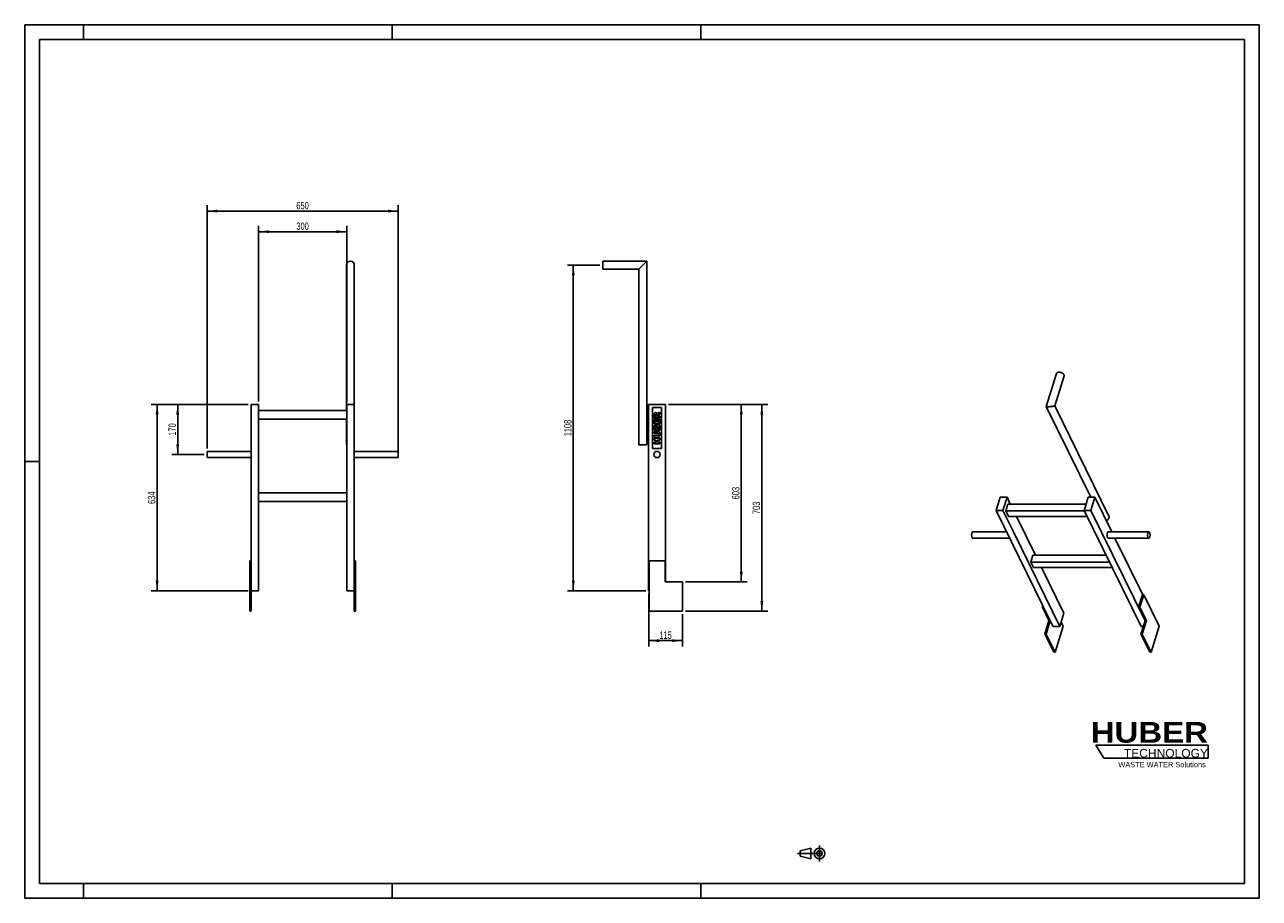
# Model space of a CAD drawing. Header units: millimetres. Extents: x 0 to 4200, y 0 to 2970.
import ezdxf

# ---------------------------------------------------------------- set-up
doc = ezdxf.new("R2010")
doc.units = ezdxf.units.MM
doc.header["$LTSCALE"] = 231
doc.linetypes.add('CENTER', pattern=[0.6, 0.375, -0.075, 0.075, -0.075])
doc.layers.get('0').update_dxf_attribs({"linetype": 'CONTINUOUS'})
for name, color, linetype in [('005_AXIS', 7, 'CONTINUOUS'), ('007_CURVES', 7, 'CONTINUOUS'), ('050_DIMENSIONING', 7, 'CONTINUOUS'), ('HUBER_Logo_BL0', 7, 'CONTINUOUS')]:
    doc.layers.add(name, color=color, linetype=linetype)
doc.styles.get("Standard").update_dxf_attribs({"font": 'txt', "width": 0.7})
doc.styles.add('TEXTSTYLE_2', font='ariblk.ttf')
doc.styles.add('TEXTSTYLE_3', font='arial.ttf')
doc.dimstyles.new('DIMSTYLE_1', dxfattribs={"dimtxt": 25, "dimasz": 35, "dimexe": 2, "dimexo": 1, "dimtad": 1, "dimdec": 1, "dimtxsty": 'STANDARD', "dimblk": '_FILLED', "dimblk1": '_FILLED', "dimblk2": '_FILLED', "dimcen": 0.09, "dimazin": 2, "dimtp": 0.5, "dimtm": 0.5, "dimtfac": 1, "dimtdec": 1, "dimtofl": 0, "dimtmove": 0, "dimatfit": 3, "dimldrblk": '_FILLED', "dimfxl": 1, "dimtolj": 1, "dimarcsym": 0})
doc.dimstyles.new('DIMSTYLE_2', dxfattribs={"dimtxt": 25, "dimasz": 35, "dimexe": 2, "dimexo": 1, "dimtad": 1, "dimdec": 1, "dimtxsty": 'STANDARD', "dimblk": '_FILLED', "dimblk1": '_FILLED', "dimblk2": '_FILLED', "dimcen": 0.09, "dimazin": 2, "dimtp": 0.8, "dimtm": 0.8, "dimtfac": 1, "dimtdec": 1, "dimtofl": 0, "dimtmove": 0, "dimatfit": 3, "dimldrblk": '_FILLED', "dimfxl": 1, "dimtolj": 1, "dimarcsym": 0})
doc.dimstyles.new('DIMSTYLE_3', dxfattribs={"dimtxt": 25, "dimasz": 35, "dimexe": 2, "dimexo": 1, "dimtad": 1, "dimdec": 1, "dimtxsty": 'STANDARD', "dimblk": '_FILLED', "dimblk1": '_FILLED', "dimblk2": '_FILLED', "dimcen": 0.09, "dimazin": 2, "dimtp": 1.2, "dimtm": 1.2, "dimtfac": 1, "dimtdec": 1, "dimtofl": 0, "dimtmove": 0, "dimatfit": 3, "dimldrblk": '_FILLED', "dimfxl": 1, "dimtolj": 1, "dimarcsym": 0})
doc.dimstyles.new('DIMSTYLE_4', dxfattribs={"dimtxt": 25, "dimasz": 35, "dimexe": 2, "dimexo": 1, "dimtad": 1, "dimtxsty": 'STANDARD', "dimblk": '_FILLED', "dimblk1": '_FILLED', "dimblk2": '_FILLED', "dimcen": 0.09, "dimazin": 2, "dimtp": 0.5, "dimtm": 0.5, "dimtfac": 1, "dimtofl": 0, "dimtmove": 0, "dimatfit": 3, "dimldrblk": '_FILLED', "dimfxl": 1, "dimtolj": 1, "dimarcsym": 0})
doc.dimstyles.new('DIMSTYLE_5', dxfattribs={"dimtxt": 25, "dimasz": 35, "dimexe": 2, "dimexo": 1, "dimtad": 1, "dimtxsty": 'STANDARD', "dimblk": '_FILLED', "dimblk1": '_FILLED', "dimblk2": '_FILLED', "dimcen": 0.09, "dimazin": 2, "dimtp": 0.8, "dimtm": 0.8, "dimtfac": 1, "dimtofl": 0, "dimtmove": 0, "dimatfit": 3, "dimldrblk": '_FILLED', "dimfxl": 1, "dimtolj": 1, "dimarcsym": 0})
doc.dimstyles.new('DIMSTYLE_6', dxfattribs={"dimtxt": 25, "dimasz": 35, "dimexe": 2, "dimexo": 1, "dimtad": 1, "dimtxsty": 'STANDARD', "dimblk": '_FILLED', "dimblk1": '_FILLED', "dimblk2": '_FILLED', "dimcen": 0.09, "dimazin": 2, "dimtp": 0.3, "dimtm": 0.3, "dimtfac": 1, "dimtofl": 0, "dimtmove": 0, "dimatfit": 3, "dimldrblk": '_FILLED', "dimfxl": 1, "dimtolj": 1, "dimarcsym": 0})

# ---------------------------------------------------------------- blocks, each defined once
blk = doc.blocks.new('HUBER_LOGO_BL0', base_point=(3837.5, 503.7))
at = {"layer": 'HUBER_Logo_BL0', "color": 5, "linetype": 'CONTINUOUS'}
for p, q in [((4026.4, 521), (3643.9, 521)), ((3643.9, 521), (3670.9, 476)), ((4026.4, 521), (4026.4, 476)), ((3670.9, 476), (4026.4, 476))]:
    blk.add_line(p, q, dxfattribs=at)
at = {"layer": 'HUBER_Logo_BL0', "color": 2, "linetype": 'CONTINUOUS', "attachment_point": 3, "line_spacing_factor": 0.78}
for s, insert, char_height, width, style in [('HUBER\\P\\fArial;\\H29.25;TECHNOLOGY ', (4025.4, 599.1), 70.2, 387.672, 'TEXTSTYLE_2'), ('WASTE WATER Solutions', (4018, 463.6), 18, 297.033, 'TEXTSTYLE_3')]:
    blk.add_mtext(s, dxfattribs=dict(at, insert=insert, char_height=char_height, width=width, style=style))
blk = doc.blocks.new('_FILLED')
at = {"color": 0, "linetype": 'BYBLOCK'}
blk.add_solid([(0, 0), (-1, 0.14), (-1, -0.14)], dxfattribs=at)
blk = doc.blocks.new('*D0')
at = {"layer": '050_DIMENSIONING', "color": 2, "linetype": 'CONTINUOUS'}
for p, q in [((795.4, 1688.9), (795.4, 2286.3)), ((1095.4, 1688.9), (1095.4, 2286.3)), ((795.4, 2266.3), (945.4, 2266.3)), ((1095.4, 2266.3), (945.4, 2266.3))]:
    blk.add_line(p, q, dxfattribs=at)
at = {"layer": '050_DIMENSIONING', "color": 2, "linetype": 'CONTINUOUS', "xscale": 35, "yscale": 35, "zscale": 35, "rotation": 180}
blk.add_blockref('_FILLED', (795.4, 2266.3), dxfattribs=at)
at = {"layer": '050_DIMENSIONING', "color": 2, "linetype": 'CONTINUOUS', "xscale": 35, "yscale": 35, "zscale": 35}
blk.add_blockref('_FILLED', (1095.4, 2266.3), dxfattribs=at)
at = {"layer": '050_DIMENSIONING', "color": 2, "linetype": 'CONTINUOUS', "insert": (945.4, 2297.6), "char_height": 25, "width": 85.714, "attachment_point": 2, "line_spacing_factor": 0.9}
blk.add_mtext('300', dxfattribs=at)
blk = doc.blocks.new('*D1')
at = {"layer": '050_DIMENSIONING', "color": 2, "linetype": 'CONTINUOUS'}
for p, q in [((620.4, 1529.5), (620.4, 2356.3)), ((1270.4, 1518.9), (1270.4, 2356.3)), ((620.4, 2336.3), (945.4, 2336.3)), ((1270.4, 2336.3), (945.4, 2336.3))]:
    blk.add_line(p, q, dxfattribs=at)
at = {"layer": '050_DIMENSIONING', "color": 2, "linetype": 'CONTINUOUS', "xscale": 35, "yscale": 35, "zscale": 35, "rotation": 180}
blk.add_blockref('_FILLED', (620.4, 2336.3), dxfattribs=at)
at = {"layer": '050_DIMENSIONING', "color": 2, "linetype": 'CONTINUOUS', "xscale": 35, "yscale": 35, "zscale": 35}
blk.add_blockref('_FILLED', (1270.4, 2336.3), dxfattribs=at)
at = {"layer": '050_DIMENSIONING', "color": 2, "linetype": 'CONTINUOUS', "insert": (945.4, 2367.6), "char_height": 25, "width": 85.714, "attachment_point": 2, "line_spacing_factor": 0.9}
blk.add_mtext('650', dxfattribs=at)
blk = doc.blocks.new('*D2')
at = {"layer": '050_DIMENSIONING', "color": 2, "linetype": 'CONTINUOUS'}
for p, q in [((1956.3, 2152.9), (1846.3, 2152.9)), ((1866.3, 2152.9), (1866.3, 1598.9)), ((1866.3, 1044.9), (1866.3, 1598.9)), ((2112.7, 1044.9), (1846.3, 1044.9))]:
    blk.add_line(p, q, dxfattribs=at)
at = {"layer": '050_DIMENSIONING', "color": 2, "linetype": 'CONTINUOUS', "xscale": 35, "yscale": 35, "zscale": 35}
for p, rotation in [((1866.3, 2152.9), 90), ((1866.3, 1044.9), 270)]:
    blk.add_blockref('_FILLED', p, dxfattribs=dict(at, rotation=rotation))
at = {"layer": '050_DIMENSIONING', "color": 2, "linetype": 'CONTINUOUS', "insert": (1835.1, 1598.9), "char_height": 25, "width": 101.786, "attachment_point": 2, "rotation": 90, "line_spacing_factor": 0.9}
blk.add_mtext('1108', dxfattribs=at)
blk = doc.blocks.new('*D3')
at = {"layer": '050_DIMENSIONING', "color": 2, "linetype": 'CONTINUOUS'}
for p, q in [((760.4, 1678.9), (500.4, 1678.9)), ((520.4, 1678.9), (520.4, 1593.9)), ((520.4, 1508.9), (520.4, 1593.9)), ((610.4, 1508.9), (500.4, 1508.9))]:
    blk.add_line(p, q, dxfattribs=at)
at = {"layer": '050_DIMENSIONING', "color": 2, "linetype": 'CONTINUOUS', "xscale": 35, "yscale": 35, "zscale": 35}
for p, rotation in [((520.4, 1678.9), 90), ((520.4, 1508.9), 270)]:
    blk.add_blockref('_FILLED', p, dxfattribs=dict(at, rotation=rotation))
at = {"layer": '050_DIMENSIONING', "color": 2, "linetype": 'CONTINUOUS', "insert": (489.2, 1593.9), "char_height": 25, "width": 80.357, "attachment_point": 2, "rotation": 90, "line_spacing_factor": 0.9}
blk.add_mtext('170', dxfattribs=at)
blk = doc.blocks.new('*D4')
at = {"layer": '050_DIMENSIONING', "color": 2, "linetype": 'CONTINUOUS'}
for p, q in [((760.4, 1678.9), (430.4, 1678.9)), ((450.4, 1678.9), (450.4, 1361.9)), ((450.4, 1044.9), (450.4, 1361.9)), ((760.4, 1044.9), (430.4, 1044.9))]:
    blk.add_line(p, q, dxfattribs=at)
at = {"layer": '050_DIMENSIONING', "color": 2, "linetype": 'CONTINUOUS', "xscale": 35, "yscale": 35, "zscale": 35}
for p, rotation in [((450.4, 1678.9), 90), ((450.4, 1044.9), 270)]:
    blk.add_blockref('_FILLED', p, dxfattribs=dict(at, rotation=rotation))
at = {"layer": '050_DIMENSIONING', "color": 2, "linetype": 'CONTINUOUS', "insert": (419.2, 1361.9), "char_height": 25, "width": 85.714, "attachment_point": 2, "rotation": 90, "line_spacing_factor": 0.9}
blk.add_mtext('634', dxfattribs=at)
blk = doc.blocks.new('*D5')
at = {"layer": '050_DIMENSIONING', "color": 2, "linetype": 'CONTINUOUS'}
for p, q in [((2122.7, 1034.9), (2122.7, 855.9)), ((2237.7, 965.9), (2237.7, 855.9)), ((2122.7, 875.9), (2180.2, 875.9)), ((2237.7, 875.9), (2180.2, 875.9))]:
    blk.add_line(p, q, dxfattribs=at)
at = {"layer": '050_DIMENSIONING', "color": 2, "linetype": 'CONTINUOUS', "xscale": 35, "yscale": 35, "zscale": 35, "rotation": 180}
blk.add_blockref('_FILLED', (2122.7, 875.9), dxfattribs=at)
at = {"layer": '050_DIMENSIONING', "color": 2, "linetype": 'CONTINUOUS', "xscale": 35, "yscale": 35, "zscale": 35}
blk.add_blockref('_FILLED', (2237.7, 875.9), dxfattribs=at)
at = {"layer": '050_DIMENSIONING', "color": 2, "linetype": 'CONTINUOUS', "insert": (2180.2, 907.1), "char_height": 25, "width": 69.643, "attachment_point": 2, "line_spacing_factor": 0.9}
blk.add_mtext('115', dxfattribs=at)
blk = doc.blocks.new('*D6')
at = {"layer": '050_DIMENSIONING', "color": 2, "linetype": 'CONTINUOUS'}
for p, q in [((2189.7, 1678.9), (2457.7, 1678.9)), ((2437.7, 1678.9), (2437.7, 1377.4)), ((2437.7, 1075.9), (2437.7, 1377.4)), ((2247.7, 1075.9), (2457.7, 1075.9))]:
    blk.add_line(p, q, dxfattribs=at)
at = {"layer": '050_DIMENSIONING', "color": 2, "linetype": 'CONTINUOUS', "xscale": 35, "yscale": 35, "zscale": 35}
for p, rotation in [((2437.7, 1678.9), 90), ((2437.7, 1075.9), 270)]:
    blk.add_blockref('_FILLED', p, dxfattribs=dict(at, rotation=rotation))
at = {"layer": '050_DIMENSIONING', "color": 2, "linetype": 'CONTINUOUS', "insert": (2406.4, 1377.4), "char_height": 25, "width": 85.714, "attachment_point": 2, "rotation": 90, "line_spacing_factor": 0.9}
blk.add_mtext('603', dxfattribs=at)
blk = doc.blocks.new('*D7')
at = {"layer": '050_DIMENSIONING', "color": 2, "linetype": 'CONTINUOUS'}
for p, q in [((2189.7, 1678.9), (2527.7, 1678.9)), ((2507.7, 1678.9), (2507.7, 1327.4)), ((2507.7, 975.9), (2507.7, 1327.4)), ((2247.7, 975.9), (2527.7, 975.9))]:
    blk.add_line(p, q, dxfattribs=at)
at = {"layer": '050_DIMENSIONING', "color": 2, "linetype": 'CONTINUOUS', "xscale": 35, "yscale": 35, "zscale": 35}
for p, rotation in [((2507.7, 1678.9), 90), ((2507.7, 975.9), 270)]:
    blk.add_blockref('_FILLED', p, dxfattribs=dict(at, rotation=rotation))
at = {"layer": '050_DIMENSIONING', "color": 2, "linetype": 'CONTINUOUS', "insert": (2476.4, 1327.4), "char_height": 25, "width": 85.714, "attachment_point": 2, "rotation": 90, "line_spacing_factor": 0.9}
blk.add_mtext('703', dxfattribs=at)
blk = doc.blocks.new('PROJEKTIONSMETHODE_1_BL1', base_point=(2680, 152.5))
at = {"color": 2, "linetype": 'CONTINUOUS'}
for p, q in [((2637.8, 161.7), (2674.5, 170.8)), ((2674.5, 134.2), (2674.5, 170.8)), ((2637.8, 143.3), (2637.8, 161.7)), ((2637.8, 143.3), (2674.5, 134.2))]:
    blk.add_line(p, q, dxfattribs=at)
at = {"color": 2, "linetype": 'CENTER'}
for p, q in [((2703.8, 180), (2703.8, 125)), ((2628.7, 152.5), (2731.3, 152.5))]:
    blk.add_line(p, q, dxfattribs=at)
at = {"color": 2, "linetype": 'CONTINUOUS'}
for radius in [18.3, 9.17]:
    blk.add_circle((2703.8, 152.5), radius, dxfattribs=at)

msp = doc.modelspace()

# ---------------------------------------------------------------- linework, layer by layer
at = {"color": 7, "linetype": 'CONTINUOUS'}
for p, q in [((0, 2970), (4200, 2970)), ((0, 0), (0, 2970)), ((4200, 0), (4200, 2970)), ((1094.477, 1658.851), (1094.477, 2152.851)), ((1121.377, 1541.351), (1121.377, 2152.851)), ((1966.306, 2164.301), (1966.306, 2166.301)), ((2116.356, 2166.301), (1966.306, 2166.301)), ((1966.306, 2152.851), (1966.306, 2164.301)), ((1966.306, 2141.401), (1966.306, 2152.851)), ((2089.456, 2139.401), (2102.906, 2152.851)), ((2102.906, 2152.851), (2116.356, 2166.301)), ((2116.356, 1541.351), (2116.356, 2166.301)), ((1966.306, 2139.401), (1966.306, 2141.401)), ((2089.456, 2139.401), (1966.306, 2139.401)), ((2089.456, 1541.351), (2089.456, 2139.401)), ((3475.323, 1672.393), (3509.936, 1784.399)), ((3504.169, 1674.628), (3535.637, 1776.457)), ((770.427, 1678.851), (795.427, 1678.851)), ((770.427, 1075.851), (770.427, 1678.851)), ((795.427, 1678.851), (795.427, 1044.851)), ((795.427, 1658.851), (1095.427, 1658.851)), ((1095.427, 1678.851), (1120.427, 1678.851)), ((1095.427, 1678.851), (1095.427, 1044.851)), ((1120.427, 1075.851), (1120.427, 1678.851)), ((2122.656, 1678.851), (2179.656, 1678.851)), ((2122.656, 1678.851), (2122.656, 1044.851)), ((2179.656, 1075.851), (2179.656, 1678.851)), ((3626.919, 1363.312), (3475.338, 1672.202)), ((3504.117, 1674.459), (3504.169, 1674.628)), ((3504.18, 1674.49), (3504.147, 1674.557)), ((3688.327, 1299.237), (3504.18, 1674.49)), ((1095.427, 1628.851), (795.427, 1628.851)), ((1094.477, 1541.351), (1094.477, 1628.851)), ((1094.477, 1541.351), (1095.427, 1541.351)), ((1120.427, 1541.351), (1121.377, 1541.351)), ((2089.456, 1541.351), (2091.456, 1541.351)), ((2091.456, 1541.351), (2102.906, 1541.351)), ((2102.906, 1541.351), (2114.356, 1541.351)), ((2114.356, 1541.351), (2116.356, 1541.351)), ((795.427, 1378.851), (1095.427, 1378.851)), ((1095.427, 1348.851), (795.427, 1348.851)), ((3318.671, 1363.312), (3304.873, 1318.662)), ((3341.697, 1363.312), (3318.671, 1363.312)), ((3327.9, 1318.662), (3341.697, 1363.312)), ((3341.697, 1363.312), (3352.988, 1340.305)), ((3618.016, 1363.312), (3604.218, 1318.662)), ((3641.042, 1363.312), (3618.016, 1363.312)), ((3627.244, 1318.662), (3641.042, 1363.312)), ((3641.042, 1363.312), (3698.628, 1245.963)), ((3488.813, 943.831), (3304.873, 1318.662)), ((3304.873, 1318.662), (3327.9, 1318.662)), ((3327.9, 1318.662), (3363.585, 1245.942)), ((3344.53, 1340.305), (3337.268, 1316.805)), ((3337.268, 1316.805), (3346.42, 1298.157)), ((3337.268, 1316.805), (3605.129, 1316.805)), ((3344.53, 1340.305), (3610.906, 1340.305)), ((3604.218, 1318.662), (3797.614, 924.562)), ((3604.218, 1318.662), (3627.244, 1318.662)), ((3811.185, 943.831), (3627.244, 1318.662)), ((3614.281, 1298.157), (3346.42, 1298.157)), ((3373.671, 1298.157), (3438.399, 1166.254)), ((3363.585, 1245.942), (3521.296, 924.562)), ((3709.081, 1224.663), (3803.596, 1032.062)), ((770.427, 1147.851), (765.427, 1147.851)), ((765.427, 1147.851), (765.427, 1075.851)), ((1125.427, 1147.851), (1120.427, 1147.851)), ((1125.427, 1147.851), (1125.427, 1075.851)), ((2124.156, 1147.851), (2178.656, 1147.851)), ((2178.656, 1147.851), (2178.656, 1075.851)), ((3429.942, 1166.254), (3422.68, 1142.754)), ((3422.68, 1142.754), (3431.831, 1124.106)), ((3422.68, 1142.754), (3690.541, 1142.754)), ((3429.942, 1166.254), (3679.009, 1166.254)), ((3699.692, 1124.106), (3431.831, 1124.106)), ((3459.083, 1124.106), (3535.094, 969.211)), ((765.427, 1075.851), (770.427, 1075.851)), ((765.427, 1075.851), (765.427, 975.851)), ((770.427, 975.851), (770.427, 1075.851)), ((1120.427, 1075.851), (1125.427, 1075.851)), ((1120.427, 1075.851), (1120.427, 975.851)), ((1125.427, 975.851), (1125.427, 1075.851)), ((2237.656, 1075.851), (2178.656, 1075.851)), ((2237.656, 1075.851), (2237.656, 975.851)), ((795.427, 1044.851), (770.427, 1044.851)), ((1120.427, 1044.851), (1095.427, 1044.851)), ((2122.656, 1044.851), (2124.156, 1044.851)), ((3789.464, 989.371), (3802.656, 1032.062)), ((3807.262, 1032.062), (3794.069, 989.371)), ((3807.262, 1032.062), (3802.656, 1032.062)), ((3464.024, 994.346), (3462.487, 989.371)), ((3462.487, 989.371), (3484.45, 944.615)), ((3466.466, 989.371), (3462.487, 989.371)), ((3521.296, 924.562), (3535.094, 969.211)), ((3789.464, 989.371), (3811.427, 944.615)), ((3794.069, 989.371), (3789.464, 989.371)), ((3794.069, 989.371), (3816.032, 944.615)), ((3470.168, 898.399), (3484.45, 944.615)), ((3474.773, 898.399), (3488.813, 943.831)), ((3484.45, 944.615), (3488.429, 944.615)), ((3488.813, 943.831), (3498.27, 924.562)), ((3521.296, 924.562), (3498.27, 924.562)), ((3532.752, 925.145), (3525.833, 939.244)), ((3797.145, 898.399), (3811.185, 943.831)), ((3805.23, 924.562), (3797.614, 924.562)), ((3801.75, 898.399), (3816.032, 944.615)), ((3811.427, 944.615), (3811.185, 943.831)), ((3811.427, 944.615), (3816.032, 944.615)), ((3470.168, 898.399), (3500.672, 836.238)), ((3470.168, 898.399), (3474.773, 898.399)), ((3505.278, 836.238), (3474.773, 898.399)), ((3797.145, 898.399), (3827.649, 836.238)), ((3797.145, 898.399), (3801.75, 898.399)), ((3832.254, 836.238), (3801.75, 898.399)), ((0, 0), (4200, 0))]:
    msp.add_line(p, q, dxfattribs=at)
at = {"color": 3, "linetype": 'CONTINUOUS'}
for p, q in [((0, 2970), (0, 0)), ((4200, 2970), (0, 2970)), ((200, 2970), (200, 2920)), ((1250, 2970), (1250, 2920)), ((2300, 2970), (2300, 2920)), ((4200, 2970), (4200, 0)), ((0, 1485), (50, 1485)), ((200, 0), (200, 50)), ((1250, 0), (1250, 50)), ((2300, 0), (2300, 50)), ((4200, 0), (0, 0))]:
    msp.add_line(p, q, dxfattribs=at)
at = {"color": 5, "linetype": 'CONTINUOUS'}
for p, q in [((50, 2920), (50, 50)), ((4150, 2920), (50, 2920)), ((4150, 50), (4150, 2920)), ((50, 50), (4150, 50))]:
    msp.add_line(p, q, dxfattribs=at)
at = {"color": 7, "linetype": 'CONTINUOUS'}
for start, end in [(90, 180), (0, 90)]:
    msp.add_arc((1107.927, 2152.851), 13.45, start, end, dxfattribs=at)
for points, knots in [([(3509.936, 1784.399), (3510.038, 1784.73), (3510.328, 1785.382), (3511.238, 1786.582), (3512.984, 1787.788), (3515.647, 1788.621), (3517.63, 1788.789), (3518.683, 1788.789)], [0, 0, 0, 0, 0.09985661, 0.20326447, 0.43080614, 0.69658882, 1, 1, 1, 1]), ([(3518.683, 1788.789), (3519.787, 1788.789), (3522.043, 1788.588), (3525.357, 1787.779), (3528.508, 1786.504), (3531.297, 1784.844), (3533.551, 1782.897), (3535.132, 1780.778), (3535.81, 1778.883), (3535.861, 1777.446), (3535.735, 1776.775), (3535.637, 1776.457)], [0, 0, 0, 0, 0.14175832, 0.28946124, 0.43661396, 0.57679614, 0.70458472, 0.81664182, 0.9131602, 0.95728244, 1, 1, 1, 1]), ([(3475.338, 1672.202), (3475.375, 1672.126), (3475.545, 1671.977), (3475.915, 1671.814), (3476.47, 1671.659), (3477.623, 1671.451), (3479.613, 1671.287), (3481.351, 1671.251), (3482.361, 1671.251)], [0, 0, 0, 0, 0.03539191, 0.08986459, 0.16854183, 0.27479989, 0.57855487, 1, 1, 1, 1]), ([(3482.361, 1671.251), (3484.461, 1671.251), (3488.492, 1671.416), (3494.021, 1671.928), (3498.031, 1672.507), (3500.587, 1673.022), (3501.641, 1673.288), (3502.108, 1673.426)], [0, 0, 0, 0, 0.31645301, 0.60723606, 0.83644275, 0.92652466, 1, 1, 1, 1]), ([(3502.108, 1673.426), (3502.377, 1673.505), (3502.855, 1673.658), (3503.47, 1673.914), (3503.89, 1674.154), (3504.086, 1674.358), (3504.117, 1674.459)], [0, 0, 0, 0, 0.36576199, 0.65378494, 0.86318079, 1, 1, 1, 1]), ([(3679.828, 1284.274), (3681.478, 1285), (3684.489, 1286.875), (3687.333, 1290.173), (3688.658, 1293.097), (3689.117, 1295.254), (3689.039, 1297.345), (3688.618, 1298.644), (3688.327, 1299.237)], [0, 0, 0, 0, 0.28454402, 0.5509492, 0.67337456, 0.78785925, 0.89579808, 1, 1, 1, 1])]:
    msp.add_open_spline(points, degree=3, knots=knots, dxfattribs=at)
msp.add_open_spline([(3475.323, 1672.393), (3475.304, 1672.332), (3475.31, 1672.26), (3475.338, 1672.202)], degree=3, dxfattribs=at)
at = {"layer": '005_AXIS', "color": 7, "linetype": 'CONTINUOUS'}
for p, q in [((620.427, 1508.851), (620.427, 1519.501)), ((770.427, 1519.501), (620.427, 1519.501)), ((1120.427, 1519.501), (1270.427, 1519.501)), ((1270.427, 1519.501), (1270.427, 1508.851)), ((620.427, 1498.201), (620.427, 1508.851)), ((770.427, 1498.201), (620.427, 1498.201)), ((1120.427, 1498.201), (1270.427, 1498.201)), ((1270.427, 1508.851), (1270.427, 1498.201)), ((3340.548, 1245.963), (3225.47, 1245.963)), ((3351.001, 1224.663), (3225.47, 1224.663)), ((3686, 1245.963), (3824.16, 1245.963)), ((3686, 1224.663), (3824.16, 1224.663)), ((2124.156, 1147.851), (2124.156, 975.851)), ((3859.729, 925.145), (3807.262, 1032.062)), ((765.427, 975.851), (770.427, 975.851)), ((1120.427, 975.851), (1125.427, 975.851)), ((2124.156, 975.851), (2237.656, 975.851)), ((3532.752, 925.145), (3505.278, 836.238)), ((3859.729, 925.145), (3832.254, 836.238)), ((3500.672, 836.238), (3505.278, 836.238)), ((3827.649, 836.238), (3832.254, 836.238))]:
    msp.add_line(p, q, dxfattribs=at)
for start, end in [(0, 180), (180, 360)]:
    msp.add_arc((2151.156, 1508.851), 10.65, start, end, dxfattribs=at)
for points, knots in [([(3222.892, 1226.971), (3222.516, 1227.736), (3221.918, 1229.512), (3221.414, 1232.418), (3221.261, 1235.589), (3221.476, 1238.736), (3222.038, 1241.569), (3222.791, 1243.593), (3223.563, 1244.818), (3224.154, 1245.457), (3224.79, 1245.865), (3225.253, 1245.963), (3225.47, 1245.963)], [0, 0, 0, 0, 0.12346893, 0.26911553, 0.42616209, 0.58211517, 0.72463759, 0.84346088, 0.89210785, 0.93346398, 0.96860665, 1, 1, 1, 1]), ([(3225.47, 1224.663), (3225.234, 1224.663), (3224.725, 1224.782), (3224.039, 1225.265), (3223.409, 1226.014), (3223.06, 1226.628), (3222.892, 1226.971)], [0, 0, 0, 0, 0.19544253, 0.41791581, 0.6840525, 1, 1, 1, 1]), ([(3686, 1245.963), (3685.784, 1245.963), (3685.321, 1245.865), (3684.684, 1245.457), (3684.093, 1244.818), (3683.321, 1243.593), (3682.568, 1241.569), (3682.007, 1238.736), (3681.792, 1235.589), (3681.944, 1232.418), (3682.449, 1229.512), (3683.047, 1227.736), (3683.422, 1226.971)], [0, 0, 0, 0, 0.03139335, 0.06653603, 0.10789216, 0.15653913, 0.27536244, 0.41788486, 0.57383793, 0.73088448, 0.87653108, 1, 1, 1, 1]), ([(3683.422, 1226.971), (3683.591, 1226.628), (3683.94, 1226.014), (3684.569, 1225.265), (3685.256, 1224.782), (3685.764, 1224.663), (3686, 1224.663)], [0, 0, 0, 0, 0.31594736, 0.5820841, 0.80455744, 1, 1, 1, 1]), ([(3824.16, 1245.963), (3823.943, 1245.963), (3823.48, 1245.865), (3822.843, 1245.457), (3822.252, 1244.818), (3821.48, 1243.593), (3820.728, 1241.569), (3820.166, 1238.736), (3819.951, 1235.589), (3820.103, 1232.418), (3820.608, 1229.512), (3821.206, 1227.736), (3821.582, 1226.971)], [0, 0, 0, 0, 0.03139335, 0.06653602, 0.10789215, 0.15653912, 0.27536242, 0.41788484, 0.57383792, 0.73088448, 0.87653108, 1, 1, 1, 1]), ([(3821.582, 1226.971), (3821.75, 1226.628), (3822.099, 1226.014), (3822.728, 1225.265), (3823.415, 1224.782), (3823.923, 1224.663), (3824.16, 1224.663)], [0, 0, 0, 0, 0.31594742, 0.58208414, 0.80455744, 1, 1, 1, 1]), ([(3826.738, 1243.656), (3826.569, 1243.998), (3826.22, 1244.612), (3825.591, 1245.362), (3824.904, 1245.845), (3824.396, 1245.963), (3824.16, 1245.963)], [0, 0, 0, 0, 0.31594742, 0.58208414, 0.80455744, 1, 1, 1, 1]), ([(3824.16, 1224.663), (3824.376, 1224.663), (3824.839, 1224.762), (3825.476, 1225.169), (3826.067, 1225.809), (3826.839, 1227.033), (3827.591, 1229.058), (3828.153, 1231.891), (3828.368, 1235.038), (3828.216, 1238.209), (3827.711, 1241.115), (3827.113, 1242.89), (3826.738, 1243.656)], [0, 0, 0, 0, 0.03139335, 0.06653602, 0.10789215, 0.15653912, 0.27536242, 0.41788484, 0.57383792, 0.73088448, 0.87653108, 1, 1, 1, 1])]:
    msp.add_open_spline(points, degree=3, knots=knots, dxfattribs=at)
at = {"layer": '007_CURVES', "color": 4, "linetype": 'CONTINUOUS'}
for p, q in [((2166.156, 1668.851), (2136.156, 1668.851)), ((2136.156, 1668.851), (2136.156, 1528.851)), ((2141.156, 1643.572), (2141.156, 1633.272)), ((2145.194, 1639.479), (2145.194, 1642.194)), ((2149.259, 1639.479), (2145.194, 1639.479)), ((2149.259, 1642.085), (2149.259, 1639.479)), ((2153.038, 1639.479), (2153.038, 1640.025)), ((2161.156, 1639.479), (2153.038, 1639.479)), ((2155.044, 1642.658), (2161.156, 1645.959)), ((2161.156, 1652.944), (2155.371, 1649.943)), ((2161.156, 1645.959), (2161.156, 1652.944)), ((2161.156, 1633.272), (2161.156, 1639.479)), ((2166.156, 1528.851), (2166.156, 1668.851)), ((2141.156, 1633.272), (2161.156, 1633.272)), ((2145.426, 1629.561), (2141.156, 1629.561)), ((2141.156, 1629.561), (2141.156, 1612.999)), ((2141.156, 1612.999), (2161.156, 1612.999)), ((2141.156, 1602.862), (2141.156, 1591.293)), ((2145.207, 1597.528), (2145.207, 1600.257)), ((2149, 1597.528), (2145.207, 1597.528)), ((2145.426, 1619.192), (2145.426, 1629.561)), ((2148.604, 1619.192), (2145.426, 1619.192)), ((2152.683, 1628.81), (2148.604, 1628.81)), ((2148.604, 1628.81), (2148.604, 1619.192)), ((2149, 1600.216), (2149, 1597.528)), ((2152.683, 1619.192), (2152.683, 1628.81)), ((2156.626, 1619.192), (2152.683, 1619.192)), ((2152.806, 1597.528), (2152.806, 1600.666)), ((2156.858, 1597.528), (2152.806, 1597.528)), ((2161.156, 1629.861), (2156.626, 1629.861)), ((2156.626, 1629.861), (2156.626, 1619.192)), ((2156.858, 1600.679), (2156.858, 1597.528)), ((2161.156, 1612.999), (2161.156, 1629.861)), ((2161.156, 1591.293), (2161.156, 1601.962)), ((2141.156, 1591.293), (2161.156, 1591.293)), ((2153.079, 1587.187), (2141.156, 1587.187)), ((2141.156, 1587.187), (2141.156, 1581.02)), ((2141.156, 1581.02), (2153.366, 1581.02)), ((2153.366, 1574.186), (2141.156, 1574.186)), ((2141.156, 1574.186), (2141.156, 1568.019)), ((2141.156, 1568.019), (2153.079, 1568.019)), ((2161.156, 1563.899), (2141.156, 1563.899)), ((2141.156, 1563.899), (2141.156, 1557.692)), ((2141.156, 1557.692), (2148.154, 1557.692)), ((2148.154, 1557.692), (2148.154, 1550.939)), ((2153.065, 1550.939), (2153.065, 1557.692)), ((2153.065, 1557.692), (2161.156, 1557.692)), ((2161.156, 1557.692), (2161.156, 1563.899)), ((2136.156, 1528.851), (2166.156, 1528.851)), ((2141.156, 1550.939), (2141.156, 1544.759)), ((2148.154, 1550.939), (2141.156, 1550.939)), ((2141.156, 1544.759), (2161.156, 1544.759)), ((2161.156, 1550.939), (2153.065, 1550.939)), ((2161.156, 1544.759), (2161.156, 1550.939))]:
    msp.add_line(p, q, dxfattribs=at)
for points in [[(2141.156, 1643.572), (2141.156, 1645.482), (2141.319, 1646.941), (2141.647, 1647.951)], [(2141.647, 1647.951), (2141.974, 1648.96), (2142.588, 1649.765), (2143.478, 1650.388)], [(2143.478, 1650.388), (2144.362, 1651.007), (2145.439, 1651.321), (2146.708, 1651.321)], [(2145.716, 1644.496), (2145.371, 1644.09), (2145.194, 1643.312), (2145.194, 1642.194)], [(2147.199, 1645.113), (2146.558, 1645.113), (2146.067, 1644.909), (2145.716, 1644.496)], [(2146.708, 1651.321), (2147.827, 1651.321), (2148.782, 1651.075), (2149.59, 1650.603)], [(2148.361, 1644.721), (2148.031, 1644.977), (2147.636, 1645.113), (2147.199, 1645.113)], [(2148.995, 1643.724), (2148.904, 1644.131), (2148.7, 1644.458), (2148.361, 1644.721)], [(2149.259, 1642.085), (2149.259, 1642.357), (2149.177, 1642.903), (2148.995, 1643.724)], [(2149.59, 1650.603), (2150.392, 1650.134), (2151.046, 1649.479), (2151.547, 1648.652)], [(2151.547, 1648.652), (2151.865, 1648.128), (2152.124, 1647.405), (2152.329, 1646.478)], [(2152.329, 1646.478), (2152.588, 1647.214), (2152.834, 1647.76), (2153.075, 1648.09)], [(2153.512, 1641.531), (2153.202, 1641.089), (2153.038, 1640.584), (2153.038, 1640.025)], [(2153.075, 1648.09), (2153.243, 1648.319), (2153.584, 1648.647), (2154.13, 1649.082)], [(2155.044, 1642.658), (2154.254, 1642.231), (2153.748, 1641.866), (2153.512, 1641.531)], [(2154.13, 1649.082), (2154.662, 1649.506), (2155.071, 1649.793), (2155.371, 1649.943)], [(2141.156, 1602.862), (2141.156, 1604.786), (2141.633, 1606.259), (2142.588, 1607.296)], [(2142.588, 1607.296), (2143.543, 1608.333), (2144.73, 1608.851), (2146.135, 1608.851)], [(2145.698, 1602.221), (2145.371, 1601.839), (2145.207, 1601.184), (2145.207, 1600.257)], [(2147.063, 1602.794), (2146.49, 1602.794), (2146.026, 1602.603), (2145.698, 1602.221)], [(2146.135, 1608.851), (2147.322, 1608.851), (2148.331, 1608.483), (2149.18, 1607.749)], [(2148.509, 1602.221), (2148.181, 1602.603), (2147.69, 1602.794), (2147.063, 1602.794)], [(2149, 1600.216), (2149, 1601.171), (2148.836, 1601.839), (2148.509, 1602.221)], [(2149.18, 1607.749), (2149.75, 1607.255), (2150.187, 1606.532), (2150.514, 1605.591)], [(2150.514, 1605.591), (2150.869, 1607.023), (2151.456, 1608.074), (2152.301, 1608.756)], [(2152.301, 1608.756), (2153.147, 1609.438), (2154.198, 1609.779), (2155.467, 1609.779)], [(2153.352, 1602.93), (2152.997, 1602.494), (2152.806, 1601.744), (2152.806, 1600.666)], [(2154.771, 1603.585), (2154.184, 1603.585), (2153.707, 1603.367), (2153.352, 1602.93)], [(2156.299, 1602.93), (2155.917, 1603.367), (2155.412, 1603.585), (2154.771, 1603.585)], [(2155.467, 1609.779), (2156.503, 1609.779), (2157.445, 1609.533), (2158.262, 1609.054)], [(2156.858, 1600.679), (2156.858, 1601.744), (2156.681, 1602.494), (2156.299, 1602.93)], [(2158.262, 1609.054), (2159.095, 1608.565), (2159.75, 1607.91), (2160.229, 1607.078)], [(2160.229, 1607.078), (2160.528, 1606.559), (2160.746, 1605.768), (2160.886, 1604.732)], [(2160.886, 1604.732), (2161.074, 1603.34), (2161.156, 1602.412), (2161.156, 1601.962)], [(2153.079, 1587.187), (2154.266, 1587.187), (2155.371, 1586.996), (2156.422, 1586.628)], [(2156.463, 1568.59), (2155.18, 1568.21), (2154.061, 1568.019), (2153.079, 1568.019)], [(2155.93, 1580.106), (2155.33, 1580.707), (2154.471, 1581.02), (2153.366, 1581.02)], [(2153.366, 1574.186), (2154.457, 1574.186), (2155.303, 1574.486), (2155.917, 1575.086)], [(2155.917, 1575.086), (2156.531, 1575.686), (2156.831, 1576.532), (2156.831, 1577.61)], [(2156.831, 1577.61), (2156.831, 1578.674), (2156.531, 1579.506), (2155.93, 1580.106)], [(2156.422, 1586.628), (2157.472, 1586.259), (2158.386, 1585.686), (2159.177, 1584.895)], [(2158.765, 1569.905), (2158.018, 1569.261), (2157.254, 1568.824), (2156.463, 1568.59)], [(2160.49, 1572.029), (2160.078, 1571.252), (2159.505, 1570.543), (2158.765, 1569.905)], [(2159.177, 1584.895), (2159.969, 1584.104), (2160.514, 1583.285), (2160.829, 1582.421)], [(2161.292, 1574.909), (2161.156, 1573.763), (2160.896, 1572.794), (2160.49, 1572.029)], [(2160.829, 1582.421), (2161.265, 1581.225), (2161.497, 1579.779), (2161.497, 1578.101)], [(2161.497, 1578.101), (2161.497, 1577.119), (2161.428, 1576.055), (2161.292, 1574.909)]]:
    msp.add_open_spline(points, degree=3, dxfattribs=at)

# ---------------------------------------------------------------- block references
at = {"color": 2, "linetype": 'CONTINUOUS'}
msp.add_blockref('PROJEKTIONSMETHODE_1_BL1', (2680, 152.5), dxfattribs=at)
at = {"layer": 'HUBER_Logo_BL0'}
msp.add_blockref('HUBER_LOGO_BL0', (3837.497, 503.742), dxfattribs=at)

# ---------------------------------------------------------------- dimensions: what is measured, and where the dimension line sits
at = {"layer": '050_DIMENSIONING', "color": 2, "linetype": 'CONTINUOUS'}
for base, p1, p2, dimstyle, picture, middle in [((1270.427, 2336.301), (620.427, 1528.501), (1270.427, 1517.851), 'DIMSTYLE_2', '*D1', (941.856, 2336.301)), ((1095.427, 2266.301), (795.427, 1687.851), (1095.427, 1687.851), 'DIMSTYLE_1', '*D0', (941.856, 2266.301)), ((2237.656, 875.851), (2122.656, 1035.851), (2237.656, 966.851), 'DIMSTYLE_6', '*D5', (2176.584, 875.851))]:
    dim = msp.add_linear_dim(base=base, p1=p1, p2=p2, dimstyle=dimstyle, dxfattribs=at)
    dim.commit()
    dim.dimension.update_dxf_attribs({"geometry": picture, "text_midpoint": middle, "dimtype": 160})
for base, p1, p2, dimstyle, picture, middle in [((1866.306, 1044.851), (1957.306, 2152.851), (2113.656, 1044.851), 'DIMSTYLE_3', '*D2', (1866.306, 1595.28)), ((450.427, 1044.851), (761.427, 1678.851), (761.427, 1044.851), 'DIMSTYLE_5', '*D4', (450.427, 1358.28)), ((520.427, 1508.851), (761.427, 1678.851), (611.427, 1508.851), 'DIMSTYLE_4', '*D3', (520.427, 1590.28)), ((2437.656, 1075.851), (2188.656, 1678.851), (2246.656, 1075.851), 'DIMSTYLE_5', '*D6', (2437.656, 1373.78)), ((2507.656, 975.851), (2188.656, 1678.851), (2246.656, 975.851), 'DIMSTYLE_5', '*D7', (2507.656, 1323.78))]:
    dim = msp.add_linear_dim(base=base, p1=p1, p2=p2, angle=270, dimstyle=dimstyle, dxfattribs=at)
    dim.commit()
    dim.dimension.update_dxf_attribs({"geometry": picture, "text_midpoint": middle, "dimtype": 160})

doc.saveas('drawing.dxf')
